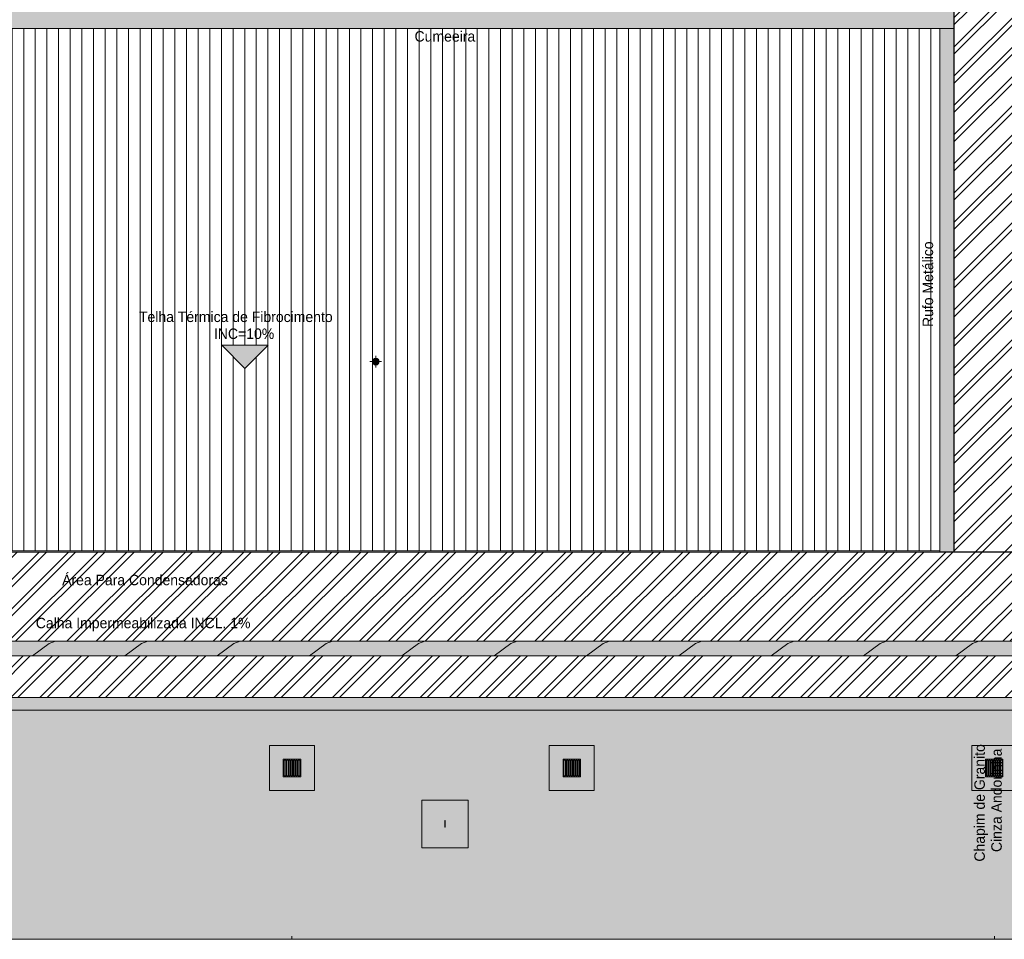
# Model space of a CAD drawing. Header units: millimetres. Extents: x -62808 to 71352, y -27667 to 33271.
# Tile 10 of 71: x -50669 to -33738, y 2850 to 18669. Entities that reach past the tile are written whole.
import ezdxf

# ---------------------------------------------------------------- set-up
doc = ezdxf.new("R2010")
doc.units = ezdxf.units.MM
for name, color, linetype, lineweight in [('A-DETL', 90, 'Continuous', 9), ('A-DETL-GENF', 92, 'Continuous', 50), ('A-FLOR', 192, 'Continuous', 18), ('A-FLOR-PATT', 8, 'Continuous', 18), ('A-GENM', 13, 'Continuous', 9), ('A-ROOF', 132, 'Continuous', 9), ('A-ROOF-OTLN', 132, 'Continuous', 9), ('A-ROOF-PATT', 132, 'Continuous', 9), ('G-ANNO-TEXT', 231, 'Continuous', 9), ('P-PIPE', 3, 'Continuous', 9), ('P-PIPE-CNTR', 3, 'Continuous', 9), ('P-SANR-FIXT', 6, 'Continuous', 9)]:
    doc.layers.add(name, color=color, linetype=linetype, lineweight=lineweight)
doc.styles.add('Century Gothic', font='GOTHIC.TTF', dxfattribs={"height": 180})
pattern_1 = [(45, (0, 0), (-251.4472, 251.4472), []), (45, (0, 381), (-251.4472, 251.4472), [])]

# ---------------------------------------------------------------- blocks, each defined once
blk = doc.blocks.new('ESG_Caixa de Inspeção de Alvenaria - Caixa de Inspeção de Alvenaria-25889917-PLANTA DE IMPERMEABILIZAÇÃO - COBERTURA')
at = {"layer": 'P-SANR-FIXT'}
for points in [[(-25, 4), (-41, 5), (-52, 4), (-54, 4), (-55, 2), (-54, 0), (-30, 0), (-26, 2)], [(25, 1), (25, 5), (-25, 4), (-25, 0), (25, 0)], [(56, 0), (54, 5), (47, 5), (40, 4), (31, 5), (26, 4), (31, 0), (54, 0)], [(25, -1), (25, 0), (-25, 0), (-25, -5), (25, -4), (25, -3)]]:
    blk.add_hatch(color=8, dxfattribs=at).paths.add_polyline_path(points)
h = blk.add_hatch(color=8, dxfattribs=at)
h.paths.add_polyline_path([(-25, -3), (-27, 0), (-30, 0), (-27, -1)])
h.paths.add_polyline_path([(-25, -4), (-31, 0), (-54, 0), (-56, -3), (-54, -4), (-45, -5), (-30, -4)])
h = blk.add_hatch(color=8, dxfattribs=at)
h.paths.add_polyline_path([(56, 0), (30, 0), (25, -4), (37, -5), (44, -4), (53, -5), (55, -4), (56, -1)])
h.paths.add_polyline_path([(30, 0), (27, 0), (27, -1)])
at = {"layer": 'P-SANR-FIXT', "color": 253}
for p, q in [((25, 5), (-25, 5)), ((-25, -5), (25, -5))]:
    blk.add_line(p, q, dxfattribs=at)
at = {"layer": 'P-SANR-FIXT', "color": 253, "flags": 128}
for points in [[(-58, 0), (-58, 0), (-58, 0), (-58, 1), (-58, 1), (-58, 1), (-58, 1), (-58, 1), (-58, 2), (-58, 2), (-58, 2), (-58, 2), (-58, 2), (-58, 2), (-58, 3), (-57, 3), (-57, 3), (-57, 3), (-57, 3), (-57, 3), (-57, 4), (-57, 4), (-57, 4), (-56, 4), (-56, 4), (-56, 4), (-56, 4), (-56, 4), (-56, 5), (-55, 5), (-55, 5), (-55, 5), (-55, 5), (-55, 5), (-54, 5), (-54, 5), (-54, 5), (-54, 5), (-54, 5), (-53, 5), (-53, 5)], [(-25, 5), (-26, 5), (-27, 5), (-28, 5), (-30, 5), (-31, 5), (-32, 5), (-33, 5), (-34, 5), (-35, 5), (-36, 5), (-37, 5), (-38, 5), (-39, 5), (-40, 5), (-41, 5), (-42, 5), (-43, 5), (-44, 5), (-45, 5), (-45, 5), (-46, 5), (-47, 5), (-48, 5), (-48, 5), (-49, 5), (-49, 5), (-50, 5), (-51, 5), (-51, 5), (-51, 5), (-52, 5), (-52, 5), (-52, 5), (-53, 5), (-53, 5), (-53, 5), (-53, 5), (-53, 5), (-53, 5)], [(-53, 5), (-53, 5), (-53, 5)], [(53, 5), (53, 5), (53, 5), (53, 5), (53, 5), (53, 5), (53, 5), (52, 5), (52, 5), (52, 5), (51, 5), (51, 5), (50, 5), (50, 5), (49, 5), (48, 5), (48, 5), (47, 5), (46, 5), (46, 5), (45, 5), (44, 5), (43, 5), (42, 5), (41, 5), (40, 5), (39, 5), (38, 5), (37, 5), (36, 5), (35, 5), (34, 5), (33, 5), (32, 5), (31, 5), (30, 5), (29, 5), (28, 5), (26, 5), (25, 5), (25, 5)], [(53, 5), (54, 5), (54, 5), (54, 5), (54, 5), (54, 5), (55, 5), (55, 5), (55, 5), (55, 5), (55, 5), (55, 5), (56, 4), (56, 4), (56, 4), (56, 4), (56, 4), (56, 4), (57, 4), (57, 4), (57, 3), (57, 3), (57, 3), (57, 3), (57, 3), (58, 3), (58, 3), (58, 2), (58, 2), (58, 2), (58, 2), (58, 2), (58, 1), (58, 1), (58, 1), (58, 1), (58, 1), (58, 0), (58, 0), (58, 0), (58, 0)], [(53, 5), (53, 5), (53, 5)], [(-53, -5), (-54, -5), (-54, -5), (-54, -5), (-54, -5), (-54, -5), (-55, -5), (-55, -5), (-55, -5), (-55, -5), (-55, -5), (-55, -5), (-56, -4), (-56, -4), (-56, -4), (-56, -4), (-56, -4), (-56, -4), (-57, -4), (-57, -4), (-57, -3), (-57, -3), (-57, -3), (-57, -3), (-57, -3), (-58, -3), (-58, -3), (-58, -2), (-58, -2), (-58, -2), (-58, -2), (-58, -2), (-58, -1), (-58, -1), (-58, -1), (-58, -1), (-58, -1), (-58, 0), (-58, 0), (-58, 0), (-58, 0)], [(-53, -5), (-53, -5), (-53, -5)], [(-53, -5), (-53, -5), (-53, -5), (-53, -5), (-53, -5), (-53, -5), (-53, -5), (-52, -5), (-52, -5), (-52, -5), (-51, -5), (-51, -5), (-50, -5), (-50, -5), (-49, -5), (-48, -5), (-48, -5), (-47, -5), (-46, -5), (-46, -5), (-45, -5), (-44, -5), (-43, -5), (-42, -5), (-41, -5), (-40, -5), (-39, -5), (-38, -5), (-37, -5), (-36, -5), (-35, -5), (-34, -5), (-33, -5), (-32, -5), (-31, -5), (-30, -5), (-29, -5), (-28, -5), (-26, -5), (-25, -5), (-25, -5)], [(25, -5), (26, -5), (27, -5), (28, -5), (30, -5), (31, -5), (32, -5), (33, -5), (34, -5), (35, -5), (36, -5), (37, -5), (38, -5), (39, -5), (40, -5), (41, -5), (42, -5), (43, -5), (44, -5), (45, -5), (45, -5), (46, -5), (47, -5), (48, -5), (48, -5), (49, -5), (49, -5), (50, -5), (51, -5), (51, -5), (51, -5), (52, -5), (52, -5), (52, -5), (53, -5), (53, -5), (53, -5), (53, -5), (53, -5), (53, -5)], [(58, 0), (58, 0), (58, 0), (58, -1), (58, -1), (58, -1), (58, -1), (58, -1), (58, -2), (58, -2), (58, -2), (58, -2), (58, -2), (58, -2), (58, -3), (57, -3), (57, -3), (57, -3), (57, -3), (57, -3), (57, -4), (57, -4), (57, -4), (56, -4), (56, -4), (56, -4), (56, -4), (56, -4), (56, -5), (55, -5), (55, -5), (55, -5), (55, -5), (55, -5), (54, -5), (54, -5), (54, -5), (54, -5), (54, -5), (53, -5), (53, -5)], [(53, -5), (53, -5), (53, -5)]]:
    blk.add_lwpolyline(points, dxfattribs=at)
at = {"layer": 'P-SANR-FIXT', "color": 253}
for centre, start_param, end_param in [((-53, 0), 5.759587, 7.853982), ((-53, 0), 1.570796, 3.665191), ((53, 0), 4.712389, 6.283185), ((53, 0), 3.141593, 4.712389)]:
    blk.add_ellipse(centre, major_axis=(0, 5), ratio=0.998268, start_param=start_param, end_param=end_param, dxfattribs=at)
blk = doc.blocks.new('Laje Concreto _Inspeção_ - Laje Concreto _Inspeção_-25889927-PLANTA DE IMPERMEABILIZAÇÃO - COBERTURA')
at = {"layer": 'A-GENM'}
h = blk.add_hatch(color=8, dxfattribs=at)
h.paths.add_polyline_path([(820, -400), (820, 400), (0, 400), (0, -400), (626, -400)])
h.paths.add_polyline_path([(435, -3), (437, 0), (435, 1), (435, -1)])
h.paths.add_polyline_path([(435, -4), (437, -1), (435, -4)])
h.paths.add_polyline_path([(385, -3), (384, 1), (383, 0), (384, -1)])
h.paths.add_polyline_path([(385, -4), (385, -3), (384, -3)])
h.paths.add_polyline_path([(353, 0), (355, -3), (355, 2), (354, 2), (353, 1)])
h.paths.add_polyline_path([(435, 4), (435, 2), (437, 2), (436, 4)])
h.paths.add_polyline_path([(466, 0), (464, -5), (457, -5), (450, -4), (441, -5), (435, -5), (385, -4), (385, -4), (369, -5), (358, -4), (356, -4), (353, 1), (354, 4), (355, 4), (356, 4), (365, 5), (380, 4), (385, 4), (385, 5), (465, 4), (466, 1)])
at = {"layer": 'A-GENM', "color": 250}
for p, q in [((820, 400), (0, 400)), ((0, 400), (0, -400)), ((820, -400), (820, 400)), ((0, -400), (820, -400))]:
    blk.add_line(p, q, dxfattribs=at)
blk = doc.blocks.new('ESG_Serie Normal_Terminal de Ventilacao - Standard-25786371-PLANTA DE IMPERMEABILIZAÇÃO - COBERTURA')
at = {"layer": 'P-PIPE'}
h = blk.add_hatch(color=256, dxfattribs=at)
h.paths.add_polyline_path([(-44547, 12731), (-44529, 12734), (-44516, 12741), (-44505, 12751), (-44497, 12762), (-44492, 12777), (-44490, 12788), (-44494, 12806), (-44501, 12820), (-44510, 12831), (-44522, 12839), (-44536, 12843), (-44549, 12845), (-44566, 12842), (-44579, 12835), (-44590, 12825), (-44598, 12813), (-44603, 12799), (-44604, 12784), (-44601, 12770), (-44594, 12756), (-44584, 12745), (-44573, 12737), (-44558, 12732), (-44548, 12731)])
h.paths.add_polyline_path([(-44547, 12732), (-44565, 12736), (-44579, 12742), (-44589, 12752), (-44597, 12763), (-44602, 12776), (-44603, 12790), (-44600, 12806), (-44593, 12819), (-44584, 12829), (-44572, 12837), (-44557, 12842), (-44544, 12843), (-44529, 12840), (-44516, 12833), (-44506, 12824), (-44498, 12812), (-44493, 12800), (-44492, 12784), (-44495, 12770), (-44502, 12756), (-44511, 12746), (-44523, 12738), (-44536, 12734), (-44547, 12732)])
for points in [[(-44547, 12730), (-44547, 12731), (-44566, 12734), (-44579, 12741), (-44590, 12751), (-44598, 12762), (-44603, 12777), (-44604, 12789), (-44601, 12806), (-44594, 12820), (-44584, 12831), (-44573, 12839), (-44558, 12843), (-44567, 12842), (-44578, 12836), (-44591, 12825), (-44598, 12814), (-44603, 12801), (-44604, 12784), (-44602, 12769), (-44596, 12757), (-44585, 12744), (-44574, 12737), (-44561, 12732), (-44548, 12730)], [(-44547, 12736), (-44548, 12839), (-44564, 12836), (-44576, 12830), (-44585, 12822), (-44592, 12813), (-44597, 12801), (-44598, 12784), (-44596, 12771), (-44589, 12759), (-44584, 12751), (-44572, 12743), (-44557, 12738)], [(-44547, 12730), (-44532, 12733), (-44517, 12740), (-44504, 12751), (-44497, 12761), (-44492, 12774), (-44490, 12791), (-44494, 12807), (-44499, 12819), (-44510, 12831), (-44521, 12839), (-44535, 12844), (-44533, 12843), (-44516, 12835), (-44505, 12825), (-44497, 12813), (-44492, 12799), (-44491, 12784), (-44494, 12770), (-44501, 12756), (-44510, 12745), (-44522, 12737), (-44536, 12732), (-44547, 12731)], [(-44547, 12736), (-44531, 12739), (-44520, 12745), (-44510, 12754), (-44503, 12762), (-44497, 12778), (-44496, 12788), (-44499, 12804), (-44505, 12816), (-44514, 12826), (-44522, 12832), (-44537, 12838), (-44547, 12839), (-44547, 12738)]]:
    blk.add_hatch(color=256, dxfattribs=at).paths.add_polyline_path(points)
h = blk.add_hatch(color=256, dxfattribs=at)
h.paths.add_polyline_path([(-44547, 12732), (-44529, 12736), (-44516, 12742), (-44506, 12751), (-44498, 12763), (-44494, 12774), (-44492, 12790), (-44495, 12806), (-44502, 12819), (-44511, 12829), (-44523, 12837), (-44536, 12842), (-44551, 12843), (-44565, 12840), (-44579, 12833), (-44589, 12824), (-44597, 12812), (-44602, 12800), (-44603, 12784), (-44600, 12770), (-44593, 12756), (-44584, 12746), (-44572, 12738), (-44557, 12733), (-44548, 12732)])
h.paths.add_polyline_path([(-44547, 12734), (-44565, 12737), (-44578, 12743), (-44588, 12752), (-44596, 12764), (-44600, 12776), (-44601, 12791), (-44598, 12805), (-44592, 12818), (-44584, 12828), (-44571, 12836), (-44557, 12841), (-44545, 12842), (-44530, 12839), (-44517, 12832), (-44507, 12823), (-44499, 12811), (-44495, 12800), (-44494, 12784), (-44497, 12770), (-44503, 12758), (-44511, 12748), (-44524, 12739), (-44536, 12735), (-44547, 12734)])
h = blk.add_hatch(color=256, dxfattribs=at)
h.paths.add_polyline_path([(-44547, 12734), (-44530, 12737), (-44517, 12743), (-44507, 12752), (-44499, 12764), (-44495, 12776), (-44494, 12791), (-44497, 12805), (-44503, 12818), (-44512, 12828), (-44524, 12836), (-44536, 12840), (-44551, 12841), (-44565, 12839), (-44578, 12832), (-44588, 12823), (-44596, 12811), (-44600, 12800), (-44601, 12784), (-44598, 12770), (-44592, 12758), (-44584, 12748), (-44571, 12739), (-44557, 12735), (-44548, 12734)])
h.paths.add_polyline_path([(-44547, 12735), (-44564, 12738), (-44577, 12745), (-44587, 12754), (-44593, 12762), (-44599, 12778), (-44600, 12792), (-44597, 12805), (-44591, 12816), (-44584, 12826), (-44570, 12835), (-44557, 12839), (-44545, 12840), (-44531, 12837), (-44518, 12831), (-44508, 12821), (-44500, 12810), (-44496, 12797), (-44495, 12784), (-44498, 12770), (-44504, 12759), (-44511, 12750), (-44525, 12741), (-44538, 12736), (-44547, 12735)])
h = blk.add_hatch(color=256, dxfattribs=at)
h.paths.add_polyline_path([(-44547, 12735), (-44531, 12738), (-44518, 12745), (-44508, 12754), (-44502, 12762), (-44496, 12778), (-44495, 12792), (-44498, 12805), (-44504, 12817), (-44512, 12826), (-44525, 12835), (-44538, 12839), (-44550, 12840), (-44564, 12837), (-44577, 12831), (-44587, 12821), (-44593, 12813), (-44599, 12797), (-44600, 12784), (-44597, 12770), (-44591, 12759), (-44584, 12750), (-44570, 12741), (-44557, 12736), (-44548, 12735)])
h.paths.add_polyline_path([(-44547, 12736), (-44564, 12740), (-44576, 12746), (-44586, 12755), (-44592, 12763), (-44597, 12774), (-44598, 12792), (-44595, 12805), (-44589, 12817), (-44584, 12824), (-44569, 12834), (-44557, 12838), (-44543, 12839), (-44531, 12836), (-44518, 12830), (-44509, 12821), (-44503, 12813), (-44497, 12798), (-44497, 12784), (-44499, 12771), (-44505, 12759), (-44511, 12751), (-44526, 12742), (-44538, 12738), (-44547, 12736)])
for radius, start, end in [(57.5, 90, 270), (57.1, 90, 270), (56, 90, 270), (55.7, 90, 270), (54.4, 90, 270), (54.1, 90, 270), (52.9, 90, 270), (52.6, 90, 270), (51.3, 90, 270), (57.5, 270, 90), (57.1, 270, 90), (56, 270, 90), (55.7, 270, 90), (54.4, 270, 90), (54.1, 270, 90), (52.9, 270, 90), (52.6, 270, 90), (51.3, 270, 90)]:
    blk.add_arc((-44547, 12788), radius, start, end, dxfattribs=at)
blk = doc.blocks.new('Tampa de Concreto com Grelha _Inspeção_ - Tampa de Concreto com Grelha _Inspeção_-V18-PLANTA DE IMPERMEABILIZAÇÃO - COBERTURA')
at = {"layer": 'A-GENM', "color": 250}
for p, q in [((769.8, 387), (0, 387)), ((0, 387), (0, -387)), ((537, 150), (237, 150)), ((237, 150), (237, -150)), ((237, 150), (537, 150)), ((237, -150), (237, 150)), ((252, -135), (252, 135)), ((252, 135), (279.5, 135)), ((279.5, 135), (279.5, -135)), ((294.5, -135), (294.5, 135)), ((294.5, 135), (319.5, 135)), ((319.5, 135), (319.5, -135)), ((334.5, -135), (334.5, 135)), ((334.5, 135), (359.5, 135)), ((359.5, 135), (359.5, -135)), ((374.5, -135), (374.5, 135)), ((374.5, 135), (399.5, 135)), ((399.5, 135), (399.5, -135)), ((414.5, -135), (414.5, 135)), ((414.5, 135), (439.5, 135)), ((439.5, 135), (439.5, -135)), ((454.5, -135), (454.5, 135)), ((454.5, 135), (479.5, 135)), ((479.5, 135), (479.5, -135)), ((494.5, 135), (522, 135)), ((494.5, -135), (494.5, 135)), ((522, 135), (522, -135)), ((537, -150), (537, 150)), ((537, 150), (537, -150)), ((237, -150), (537, -150)), ((537, -150), (237, -150)), ((279.5, -135), (252, -135)), ((319.5, -135), (294.5, -135)), ((359.5, -135), (334.5, -135)), ((399.5, -135), (374.5, -135)), ((439.5, -135), (414.5, -135)), ((479.5, -135), (454.5, -135)), ((522, -135), (494.5, -135)), ((0, -387), (769.8, -387))]:
    blk.add_line(p, q, dxfattribs=at)
blk = doc.blocks.new('Tampa de Concreto com Grelha _Inspeção_ - Tampa de Concreto com Grelha _Inspeção_-V19-PLANTA DE IMPERMEABILIZAÇÃO - COBERTURA')
at = {"layer": 'A-GENM'}
h = blk.add_hatch(color=8, dxfattribs=at)
h.paths.add_polyline_path([(537, -387), (774, -387), (774, 387), (0, 387), (0, -387), (237, -387)])
h.paths.add_polyline_path([(537, -150), (237, -150), (237, 150), (537, 150), (537, -2)])
h = blk.add_hatch(color=8, dxfattribs=at)
h.paths.add_polyline_path([(522, -150), (537, -150), (537, 150), (237, 150), (237, -150), (252, -150)])
h.paths.add_polyline_path([(294, -135), (294, 135), (319, 135), (319, -135)])
h.paths.add_polyline_path([(252, -135), (252, 135), (279, 135), (279, -135)])
h.paths.add_polyline_path([(374, -135), (374, 135), (399, 135), (399, -135)])
h.paths.add_polyline_path([(439, -135), (414, -135), (414, 135), (439, 135), (439, -52)])
h.paths.add_polyline_path([(454, -135), (454, 135), (479, 135), (479, -135)])
h.paths.add_polyline_path([(494, -135), (494, 135), (522, 135), (522, -135)])
h.paths.add_polyline_path([(334, -135), (334, 135), (359, 135), (359, -135)])
at = {"layer": 'A-GENM', "color": 250}
for p, q in [((774, 387), (0, 387)), ((0, 387), (0, -387)), ((774, -387), (774, 387)), ((537, 150), (237, 150)), ((237, 150), (237, -150)), ((237, 150), (537, 150)), ((237, -150), (237, 150)), ((252, -135), (252, 135)), ((252, 135), (279, 135)), ((279, 135), (279, -135)), ((294, -135), (294, 135)), ((294, 135), (319, 135)), ((319, 135), (319, -135)), ((334, -135), (334, 135)), ((334, 135), (359, 135)), ((359, 135), (359, -135)), ((374, -135), (374, 135)), ((374, 135), (399, 135)), ((399, 135), (399, -135)), ((414, -135), (414, 135)), ((414, 135), (439, 135)), ((439, 135), (439, -135)), ((454, -135), (454, 135)), ((454, 135), (479, 135)), ((479, 135), (479, -135)), ((494, 135), (522, 135)), ((494, -135), (494, 135)), ((522, 135), (522, -135)), ((537, -150), (537, 150)), ((537, 150), (537, -150)), ((237, -150), (537, -150)), ((537, -150), (237, -150)), ((279, -135), (252, -135)), ((319, -135), (294, -135)), ((359, -135), (334, -135)), ((399, -135), (374, -135)), ((439, -135), (414, -135)), ((479, -135), (454, -135)), ((522, -135), (494, -135)), ((0, -387), (774, -387))]:
    blk.add_line(p, q, dxfattribs=at)
blk = doc.blocks.new('Tampa de Concreto com Grelha _Inspeção_ - Tampa de Concreto com Grelha _Inspeção_-V20-PLANTA DE IMPERMEABILIZAÇÃO - COBERTURA')
at = {"layer": 'A-GENM'}
h = blk.add_hatch(color=8, dxfattribs=at)
h.paths.add_polyline_path([(672, -387), (774, -387), (774, 387), (0, 387), (0, -387), (537, -387)])
h.paths.add_polyline_path([(453, -150), (237, -150), (237, 150), (537, 150), (537, -150)])
h = blk.add_hatch(color=8, dxfattribs=at)
h.paths.add_polyline_path([(453, -150), (537, -150), (537, 150), (237, 150), (237, -150), (387, -150)])
h.paths.add_polyline_path([(252, -135), (252, 135), (279, 135), (279, -135)])
h.paths.add_polyline_path([(294, -135), (294, 135), (319, 135), (319, -135)])
h.paths.add_polyline_path([(334, -135), (334, 135), (359, 135), (359, -135)])
h.paths.add_polyline_path([(414, -135), (414, 135), (439, 135), (439, -135)])
h.paths.add_polyline_path([(374, -135), (374, 135), (399, 135), (399, -135), (381, -135)])
h.paths.add_polyline_path([(454, -135), (454, 135), (479, 135), (479, -135)])
h.paths.add_polyline_path([(494, -135), (494, 135), (522, 135), (522, -135)])
at = {"layer": 'A-GENM', "color": 250}
for p, q in [((774, 387), (0, 387)), ((0, 387), (0, -387)), ((774, -387), (774, 387)), ((537, 150), (237, 150)), ((237, 150), (237, -150)), ((237, 150), (537, 150)), ((237, -150), (237, 150)), ((252, -135), (252, 135)), ((252, 135), (279, 135)), ((279, 135), (279, -135)), ((294, -135), (294, 135)), ((294, 135), (319, 135)), ((319, 135), (319, -135)), ((334, -135), (334, 135)), ((334, 135), (359, 135)), ((359, 135), (359, -135)), ((374, -135), (374, 135)), ((374, 135), (399, 135)), ((399, 135), (399, -135)), ((414, -135), (414, 135)), ((414, 135), (439, 135)), ((439, 135), (439, -135)), ((454, -135), (454, 135)), ((454, 135), (479, 135)), ((479, 135), (479, -135)), ((494, 135), (522, 135)), ((494, -135), (494, 135)), ((522, 135), (522, -135)), ((537, -150), (537, 150)), ((537, 150), (537, -150)), ((237, -150), (537, -150)), ((537, -150), (237, -150)), ((279, -135), (252, -135)), ((319, -135), (294, -135)), ((359, -135), (334, -135)), ((399, -135), (374, -135)), ((439, -135), (414, -135)), ((479, -135), (454, -135)), ((522, -135), (494, -135)), ((0, -387), (774, -387))]:
    blk.add_line(p, q, dxfattribs=at)
blk = doc.blocks.new('BE-PMSa-MOD-ESG-ESCOLA-EX-000-R_rvt-1-PLANTA DE IMPERMEABILIZAÇÃO - COBERTURA')
at = {"layer": 'P-PIPE-CNTR', "color": 253}
for p, q in [((-44547, 12845), (-44547, 12888)), ((-44647, 12788), (-44605, 12788)), ((-44547, 12688), (-44547, 12730)), ((-44490, 12788), (-44447, 12788)), ((-45987, 2853), (-45987, 2905)), ((-33908, 2853), (-33908, 2905))]:
    blk.add_line(p, q, dxfattribs=at)
at = {"layer": 'A-GENM', "color": 253, "lineweight": 9, "xscale": 0.9999999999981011, "yscale": 0.9999999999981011}
for name, p in [('Tampa de Concreto com Grelha _Inspeção_ - Tampa de Concreto com Grelha _Inspeção_-V19-PLANTA DE IMPERMEABILIZAÇÃO - COBERTURA', (-46374, 5798)), ('Tampa de Concreto com Grelha _Inspeção_ - Tampa de Concreto com Grelha _Inspeção_-V20-PLANTA DE IMPERMEABILIZAÇÃO - COBERTURA', (-41562, 5798)), ('Tampa de Concreto com Grelha _Inspeção_ - Tampa de Concreto com Grelha _Inspeção_-V18-PLANTA DE IMPERMEABILIZAÇÃO - COBERTURA', (-34299, 5798))]:
    blk.add_blockref(name, p, dxfattribs=at)
at = {"layer": 'A-GENM', "color": 253, "lineweight": 9, "xscale": 0.9999999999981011, "yscale": 0.9999999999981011, "rotation": 269.9999999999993}
blk.add_blockref('Laje Concreto _Inspeção_ - Laje Concreto _Inspeção_-25889927-PLANTA DE IMPERMEABILIZAÇÃO - COBERTURA', (-43355, 5245), dxfattribs=at)
at = {"layer": 'P-PIPE', "color": 253, "lineweight": 9}
blk.add_blockref('ESG_Serie Normal_Terminal de Ventilacao - Standard-25786371-PLANTA DE IMPERMEABILIZAÇÃO - COBERTURA', (0, 0), dxfattribs=at)
at = {"layer": 'P-SANR-FIXT', "color": 253, "lineweight": 9, "xscale": 0.9999999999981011, "yscale": 0.9999999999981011, "rotation": 269.9999999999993}
blk.add_blockref('ESG_Caixa de Inspeção de Alvenaria - Caixa de Inspeção de Alvenaria-25889917-PLANTA DE IMPERMEABILIZAÇÃO - COBERTURA', (-43355, 4835), dxfattribs=at)
blk = doc.blocks.new('Calha1 - Calha-3499570-PLANTA DE IMPERMEABILIZAÇÃO - COBERTURA')
at = {"layer": 'A-GENM', "lineweight": 5}
for points in [[(-34600, 9512), (-34600, 28127), (-34605, 28122), (-34605, 9517)], [(-44749, 9512), (-34600, 9512), (-34605, 9517), (-34845, 9517), (-34845, 9532), (-57707, 9532), (-57707, 9517), (-57905, 9517), (-57905, 9512), (-44813, 9512)]]:
    blk.add_hatch(color=255, dxfattribs=at).paths.add_polyline_path(points)
h = blk.add_hatch(color=255, dxfattribs=at)
h.paths.add_polyline_path([(-34600, 9512), (-33608, 9512), (-33608, 9517), (-34600, 9517)])
h.paths.add_polyline_path([(-34232, 21700), (-33764, 21700), (-33764, 21702), (-34600, 21702), (-34600, 21700), (-34258, 21700)])
at = {"layer": 'A-GENM', "color": 130, "lineweight": 5}
for p, q in [((-34845, 9532), (-57707, 9532)), ((-34600, 9512), (-34605, 9517)), ((-34600, 9517), (-34600, 9512))]:
    blk.add_line(p, q, dxfattribs=at)
blk = doc.blocks.new('Cumeeira6 - Cumeeira-5176406-PLANTA DE IMPERMEABILIZAÇÃO - COBERTURA')
at = {"layer": 'A-ROOF', "lineweight": 5}
for points in [[(-34959, 18820), (-34607, 18821), (-34607, 19120), (-57905, 19120), (-57905, 18820), (-34978, 18820)], [(-34978, 18519), (-34607, 18519), (-34607, 18820), (-57905, 18820), (-57905, 18519), (-37022, 18519)]]:
    blk.add_hatch(color=31, dxfattribs=at).paths.add_polyline_path(points)
at = {"layer": 'A-ROOF', "color": 130, "lineweight": 5}
for p, q in [((-57707, 19120), (-34607, 19120)), ((-34607, 19120), (-34607, 18820)), ((-57905, 18820), (-34607, 18820)), ((-34607, 18820), (-34607, 18519)), ((-34607, 18519), (-57905, 18519))]:
    blk.add_line(p, q, dxfattribs=at)
blk = doc.blocks.new('CHAPIM4 - CHAPIM-5294427-PLANTA DE IMPERMEABILIZAÇÃO - COBERTURA')
at = {"layer": 'A-ROOF-PATT', "lineweight": 5}
h = blk.add_hatch(dxfattribs=at)
h.set_pattern_fill('FP_5', color=31, style=0, pattern_type=2)
h.set_pattern_definition([(0, (0, 0), (812.8, 203.2), [33.528, -576.072, 33.528, -576.072, -3251.2]), (0, (0, 0), (812.8, 203.2), [-1219.2, 33.528, -1185.672, 33.528, -576.072, -1422.4]), (0, (0, 0), (812.8, 203.2), [-3048, 33.528, -372.872, 33.528, -982.472]), (120, (304.8, 101.6), (-582.37636, 602.30545), [33.528, -576.072, 33.528, -576.072, -3251.2]), (120, (304.8, 101.6), (-582.37636, 602.30545), [-1219.2, 33.528, -1185.672, 33.528, -576.072, -1422.4]), (120, (304.8, 101.6), (-582.37636, 602.30545), [-3048, 33.528, -372.872, 33.528, -982.472]), (240, (406.4, 508), (-230.42364, -805.50545), [33.528, -576.072, 33.528, -576.072, -3251.2]), (240, (406.4, 508), (-230.42364, -805.50545), [-1219.2, 33.528, -1185.672, 33.528, -576.072, -1422.4]), (240, (406.4, 508), (-230.42364, -805.50545), [-3048, 33.528, -372.872, 33.528, -982.472])])
h.paths.add_polyline_path([(21221, 7727), (23530, 7727), (23530, 29832), (-58155, 29832), (-58155, 7727), (20710, 7727)])
h.paths.add_polyline_path([(-39065, 7977), (-57905, 7977), (-57905, 29582), (23280, 29582), (23280, 7977), (-38554, 7977)])
h = blk.add_hatch(dxfattribs=at)
h.set_pattern_fill('FP_18', color=31, style=0, pattern_type=2)
h.set_pattern_definition([(216.87, (635, 1587.5), (4762.4943, 3175.0085), [793.75, -7143.75]), (206.565, (1587.5, 1111.25), (-1587.5015, -1587.499), [1774.88, -1774.88]), (198.435, (1587.5, 317.5), (-3174.9975, -1587.503), [1004.024, -4016.092])])
h.paths.add_polyline_path([(21221, 7727), (23530, 7727), (23530, 29832), (-58155, 29832), (-58155, 7727), (20710, 7727)])
h.paths.add_polyline_path([(-39065, 7977), (-57905, 7977), (-57905, 29582), (23280, 29582), (23280, 7977), (-38554, 7977)])
at = {"layer": 'A-ROOF-OTLN', "color": 130, "lineweight": 5}
blk.add_line((-57905, 7977), (23280, 7977), dxfattribs=at)
blk = doc.blocks.new('BE-PMSa-MOD-ARQ-ESCOLA-EX-000-R_0056_rvt-1-PLANTA DE IMPERMEABILIZAÇÃO - COBERTURA')
at = {"layer": 'A-FLOR-PATT', "lineweight": 5}
h = blk.add_hatch(dxfattribs=at)
h.set_pattern_fill('FP_11', color=31, style=0, pattern_type=2)
h.set_pattern_definition([(0, (0, 0), (406.4, 101.6), [33.528, -271.272, 33.528, -271.272, -1625.6]), (0, (0, 0), (406.4, 101.6), [-609.6, 33.528, -576.072, 33.528, -271.272, -711.2]), (0, (0, 0), (406.4, 101.6), [-1524, 33.528, -169.672, 33.528, -474.472]), (120, (152.4, 50.8), (-291.18818, 301.15272), [33.528, -271.272, 33.528, -271.272, -1625.6]), (120, (152.4, 50.8), (-291.18818, 301.15272), [-609.6, 33.528, -576.072, 33.528, -271.272, -711.2]), (120, (152.4, 50.8), (-291.18818, 301.15272), [-1524, 33.528, -169.672, 33.528, -474.472]), (240, (203.2, 254), (-115.21182, -402.75272), [33.528, -271.272, 33.528, -271.272, -1625.6]), (240, (203.2, 254), (-115.21182, -402.75272), [-609.6, 33.528, -576.072, 33.528, -271.272, -711.2]), (240, (203.2, 254), (-115.21182, -402.75272), [-1524, 33.528, -169.672, 33.528, -474.472])])
h.paths.add_polyline_path([(12025, 6793), (23280, 6793), (23280, 7727), (23272, 7727), (23272, 7011), (-58107, 7011), (-58107, 6793), (9981, 6793)])
h.paths.add_polyline_path([(20071, 29839), (23280, 29839), (23280, 29882), (15688, 29882), (15688, 29839), (19306, 29839), (19306, 29873), (19654, 29873), (19655, 29839), (19943, 29839)])
h.paths.add_polyline_path([(18922, 30668), (23280, 30668), (23280, 30839), (15688, 30839), (15688, 30668), (18666, 30668)])
h = blk.add_hatch(dxfattribs=at)
h.set_pattern_fill('FP_3', color=55, style=0, pattern_type=2)
h.set_pattern_definition([(45, (-18186.55, -4434.14), (0, 212.13203), [450, -150]), (135, (-18080.48, -4328.07), (1e-14, 212.13203), [450, -150])])
h.paths.add_polyline_path([(-7621, -25687), (-7620, -25686), (-7616, -25686), (-7616, -25657), (-7503, -25660), (-7503, -23934), (-7478, -23934), (-7478, -21918), (-7503, -21918), (-7503, -16763), (-7478, -16763), (-7478, 2312), (-2936, 2312), (-2936, 6793), (-27325, 6793), (-27325, 2853), (-26358, 2853), (-26358, 2311), (-9895, 2311), (-9895, -15523), (-9850, -15523), (-9850, -23368), (-9895, -23368), (-9895, -25621), (-9872, -25622), (-9872, -25666), (-7621, -25687)])
h.paths.add_polyline_path([(-7730, -25659), (-7770, -25658), (-7751, -24718), (-7711, -24719), (-7718, -25064)])
h.paths.add_polyline_path([(-9670, -25620), (-9710, -25619), (-9691, -24680), (-9651, -24680), (-9669, -25603)])
h.paths.add_polyline_path([(-9086, -23135), (-9086, -22335), (-8286, -22335), (-8286, -23135), (-8922, -23135)])
h.paths.add_polyline_path([(-8711, -16695), (-8712, -16691), (-8714, -16692), (-8712, -16694)])
h.paths.add_polyline_path([(-8716, -16692), (-8711, -16689), (-8712, -16689), (-8715, -16691)])
h.paths.add_polyline_path([(-8711, -16697), (-8711, -16695), (-8713, -16695), (-8712, -16696)])
h.paths.add_polyline_path([(-8661, -16690), (-8660, -16694), (-8659, -16692), (-8660, -16691)])
h.paths.add_polyline_path([(-8661, -16689), (-8661, -16690), (-8660, -16690)])
h.paths.add_polyline_path([(-8629, -16692), (-8631, -16690), (-8631, -16694), (-8630, -16694), (-8629, -16693)])
h.paths.add_polyline_path([(-8661, -16697), (-8742, -16697), (-8742, -16690), (-8741, -16688), (-8733, -16687), (-8726, -16688), (-8717, -16687), (-8711, -16687), (-8661, -16688), (-8661, -16689), (-8646, -16687), (-8634, -16688), (-8632, -16688), (-8629, -16694), (-8630, -16697), (-8631, -16696), (-8632, -16696), (-8641, -16697), (-8657, -16697), (-8661, -16697), (-8661, -16697)])
h.paths.add_polyline_path([(-8711, -9791), (-8712, -9787), (-8714, -9788), (-8712, -9790)])
h.paths.add_polyline_path([(-8716, -9788), (-8711, -9785), (-8712, -9785), (-8715, -9787)])
h.paths.add_polyline_path([(-8711, -9793), (-8711, -9791), (-8713, -9791), (-8712, -9792)])
h.paths.add_polyline_path([(-8661, -9786), (-8660, -9790), (-8659, -9788), (-8660, -9787)])
h.paths.add_polyline_path([(-8661, -9785), (-8661, -9786), (-8660, -9786)])
h.paths.add_polyline_path([(-8629, -9788), (-8631, -9786), (-8631, -9790), (-8630, -9790), (-8629, -9789)])
h.paths.add_polyline_path([(-8661, -9793), (-8742, -9793), (-8742, -9786), (-8741, -9784), (-8733, -9783), (-8726, -9784), (-8717, -9784), (-8711, -9783), (-8661, -9784), (-8661, -9785), (-8646, -9784), (-8634, -9784), (-8632, -9784), (-8629, -9790), (-8630, -9793), (-8631, -9792), (-8632, -9792), (-8641, -9793), (-8657, -9793), (-8661, -9793), (-8661, -9793)])
h.paths.add_polyline_path([(-58004, 2853), (-33529, 2853), (-33529, 6793), (-57980, 6793), (-57980, 6753), (-57991, 6753), (-57991, 5756), (-57980, 5756), (-57980, 5716), (-57983, 5716), (-57983, 5636), (-58037, 5636), (-58037, 3636), (-57983, 3636), (-57983, 3556), (-57993, 3556), (-57993, 3516), (-58004, 3516), (-58004, 2984)])
h.paths.add_polyline_path([(-42955, 4425), (-43755, 4425), (-43755, 5245), (-42955, 5245), (-42955, 4647)])
h.paths.add_polyline_path([(-8711, 4833), (-8712, 4836), (-8714, 4835), (-8712, 4834)])
h.paths.add_polyline_path([(-8716, 4835), (-8711, 4839), (-8712, 4839), (-8715, 4836)])
h.paths.add_polyline_path([(-8711, 4831), (-8711, 4833), (-8713, 4833), (-8712, 4832)])
h.paths.add_polyline_path([(-8661, 4838), (-8660, 4834), (-8659, 4835), (-8660, 4836)])
h.paths.add_polyline_path([(-8661, 4839), (-8661, 4838), (-8660, 4838)])
h.paths.add_polyline_path([(-8629, 4835), (-8631, 4838), (-8631, 4833), (-8630, 4833), (-8629, 4835)])
h.paths.add_polyline_path([(-8711, 4830), (-8711, 4831), (-8725, 4831), (-8730, 4831), (-8739, 4830), (-8742, 4832), (-8742, 4838), (-8741, 4840), (-8733, 4840), (-8726, 4839), (-8717, 4840), (-8711, 4840), (-8661, 4839), (-8661, 4839), (-8646, 4840), (-8634, 4839), (-8632, 4839), (-8629, 4834), (-8630, 4831), (-8631, 4832), (-8632, 4832), (-8641, 4830), (-8657, 4831), (-8661, 4831), (-8661, 4830)])
h.paths.add_polyline_path([(-13197, 5411), (-13197, 6185), (-12423, 6185), (-12423, 5411), (-12960, 5411)])
h.paths.add_polyline_path([(-24345, 5411), (-24882, 5411), (-24882, 6185), (-24108, 6185), (-24108, 5411)])
h.paths.add_polyline_path([(-40876, 5411), (-41562, 5411), (-41562, 6185), (-40788, 6185), (-40788, 5411)])
h.paths.add_polyline_path([(-45837, 5411), (-46374, 5411), (-46374, 6185), (-45600, 6185), (-45600, 5411), (-45601, 5411)])
h.paths.add_polyline_path([(-12822, 5663), (-12797, 5663), (-12797, 5933), (-12822, 5933), (-12822, 5666)])
h.paths.add_polyline_path([(-12917, 5663), (-12917, 5933), (-12945, 5933), (-12945, 5663)])
h.paths.add_polyline_path([(-12837, 5663), (-12837, 5933), (-12862, 5933), (-12862, 5663)])
h.paths.add_polyline_path([(-12902, 5663), (-12877, 5663), (-12877, 5933), (-12902, 5933), (-12902, 5706)])
h.paths.add_polyline_path([(-12782, 5663), (-12757, 5663), (-12757, 5933), (-12782, 5933), (-12782, 5667)])
h.paths.add_polyline_path([(-12742, 5663), (-12717, 5663), (-12717, 5933), (-12742, 5933), (-12742, 5731)])
h.paths.add_polyline_path([(-12702, 5663), (-12675, 5663), (-12675, 5933), (-12702, 5933), (-12702, 5691)])
h.paths.add_polyline_path([(-41310, 5663), (-41282, 5663), (-41282, 5933), (-41310, 5933), (-41310, 5922)])
h.paths.add_polyline_path([(-24630, 5663), (-24360, 5663), (-24360, 5691), (-24630, 5691)])
h.paths.add_polyline_path([(-41242, 5663), (-41242, 5933), (-41267, 5933), (-41267, 5663)])
h.paths.add_polyline_path([(-41187, 5663), (-41162, 5663), (-41162, 5933), (-41187, 5933), (-41187, 5666)])
h.paths.add_polyline_path([(-41107, 5663), (-41082, 5663), (-41082, 5933), (-41107, 5933), (-41107, 5731)])
h.paths.add_polyline_path([(-41147, 5663), (-41122, 5663), (-41122, 5933), (-41147, 5933), (-41147, 5667)])
h.paths.add_polyline_path([(-41202, 5663), (-41202, 5933), (-41227, 5933), (-41227, 5663)])
h.paths.add_polyline_path([(-46054, 5663), (-46054, 5933), (-46079, 5933), (-46079, 5663)])
h.paths.add_polyline_path([(-45959, 5663), (-45934, 5663), (-45934, 5933), (-45959, 5933), (-45959, 5667)])
h.paths.add_polyline_path([(-45974, 5663), (-45974, 5933), (-45999, 5933), (-45999, 5663)])
h.paths.add_polyline_path([(-46094, 5663), (-46094, 5933), (-46122, 5933), (-46122, 5663)])
h.paths.add_polyline_path([(-46014, 5663), (-46014, 5933), (-46039, 5933), (-46039, 5663)])
h.paths.add_polyline_path([(-41067, 5663), (-41040, 5663), (-41040, 5933), (-41067, 5933), (-41067, 5691)])
h.paths.add_polyline_path([(-45879, 5663), (-45852, 5663), (-45852, 5933), (-45879, 5933), (-45879, 5691)])
h.paths.add_polyline_path([(-45919, 5663), (-45894, 5663), (-45894, 5933), (-45919, 5933), (-45919, 5731)])
h.paths.add_polyline_path([(-24360, 5706), (-24360, 5731), (-24630, 5731), (-24630, 5706), (-24403, 5706)])
h.paths.add_polyline_path([(-24360, 5746), (-24360, 5771), (-24630, 5771), (-24630, 5746), (-24363, 5746)])
h.paths.add_polyline_path([(-24629, 5786), (-24360, 5786), (-24360, 5811), (-24630, 5811), (-24630, 5786)])
h.paths.add_polyline_path([(-24627, 5826), (-24360, 5826), (-24360, 5851), (-24630, 5851), (-24630, 5826)])
h.paths.add_polyline_path([(-24428, 5866), (-24360, 5866), (-24360, 5891), (-24630, 5891), (-24630, 5866), (-24563, 5866)])
h.paths.add_polyline_path([(-24603, 5906), (-24360, 5906), (-24360, 5933), (-24630, 5933), (-24630, 5906)])
at = {"layer": 'A-ROOF-OTLN', "lineweight": 5}
for points in [[(-34845, 9517), (-34605, 9517), (-34605, 18820), (-34607, 18820), (-34607, 18519), (-34845, 18519), (-34845, 10008)], [(-59668, 2848), (-26358, 2848), (-26358, 2853), (-59908, 2853), (-59908, 2848)]]:
    blk.add_hatch(color=254, dxfattribs=at).paths.add_polyline_path(points)
at = {"layer": 'A-ROOF-PATT', "lineweight": 5}
h = blk.add_hatch(dxfattribs=at)
h.set_pattern_fill('FP_8', color=31, style=0, pattern_type=2)
h.set_pattern_definition([(90, (0, 59.55), (-200, 1e-14), [])])
h.paths.add_polyline_path([(-57707, 9532), (-34845, 9532), (-34845, 18519), (-57707, 18519), (-57707, 10008)])
h.paths.add_polyline_path([(-46795, 12672), (-47195, 13072), (-46396, 13071)])
h.paths.add_polyline_path([(-44547, 12730), (-44563, 12733), (-44578, 12740), (-44591, 12751), (-44598, 12761), (-44603, 12774), (-44605, 12791), (-44602, 12806), (-44596, 12819), (-44585, 12831), (-44573, 12839), (-44560, 12844), (-44545, 12845), (-44532, 12843), (-44517, 12836), (-44504, 12825), (-44497, 12814), (-44492, 12801), (-44490, 12784), (-44494, 12769), (-44499, 12757), (-44510, 12744), (-44522, 12737), (-44534, 12732), (-44546, 12730)])
at = {"layer": 'A-FLOR', "color": 90, "lineweight": 5}
blk.add_line((-58107, 6793), (23280, 6793), dxfattribs=at)
at = {"layer": 'A-ROOF-OTLN', "color": 130, "lineweight": 5}
for p, q in [((-34605, 9517), (-34605, 18820)), ((-34845, 18519), (-34845, 9517)), ((-34605, 9517), (-34845, 9517)), ((-26358, 2853), (-59908, 2853))]:
    blk.add_line(p, q, dxfattribs=at)
at = {"layer": 'A-GENM', "color": 90, "lineweight": 5}
blk.add_blockref('Calha1 - Calha-3499570-PLANTA DE IMPERMEABILIZAÇÃO - COBERTURA', (0, 0), dxfattribs=at)
at = {"layer": 'A-ROOF', "color": 90, "lineweight": 5}
for name in ['CHAPIM4 - CHAPIM-5294427-PLANTA DE IMPERMEABILIZAÇÃO - COBERTURA', 'Cumeeira6 - Cumeeira-5176406-PLANTA DE IMPERMEABILIZAÇÃO - COBERTURA']:
    blk.add_blockref(name, (0, 0), dxfattribs=at)

msp = doc.modelspace()

# ---------------------------------------------------------------- hatches: boundary and pattern name
at = {"layer": 'A-DETL-GENF'}
msp.add_hatch(color=7, dxfattribs=at).paths.add_polyline_path([(-46795.035, 12672.106), (-46395.035, 13072.106), (-47194.061, 13071.131)])
at = {"layer": 'A-FLOR'}
h = msp.add_hatch(dxfattribs=at)
h.set_pattern_fill('FP_1', color=214, style=0, pattern_type=2)
h.set_pattern_definition(pattern_1)
h.paths.add_polyline_path([(-34599.55, 9517.282), (-29147.05, 9517.282), (-29147.05, 21699.507), (-30044.55, 21699.507), (-30044.55, 21621.442), (-33763.547, 21621.442), (-33763.547, 21699.507), (-34599.55, 21699.507), (-34599.55, 10007.978)])
h = msp.add_hatch(dxfattribs=at)
h.set_pattern_fill('FP_1', color=5, style=0, pattern_type=2)
h.set_pattern_definition(pattern_1)
h.paths.add_polyline_path([(-16585.75, 7976.882), (23280.45, 7976.882), (23280.45, 9512.282), (-57904.55, 9512.282), (-57904.55, 7976.882), (-17096.648, 7976.882)])
h = msp.add_hatch(dxfattribs=at)
h.set_pattern_fill('FP_1', color=214, style=0, pattern_type=2)
h.set_pattern_definition(pattern_1)
h.paths.add_polyline_path([(-16585.75, 7010.573), (23272.365, 7010.573), (23272.365, 7726.882), (-58107.05, 7726.882), (-58107.05, 7010.573), (-17607.546, 7010.573)])

# ---------------------------------------------------------------- linework, layer by layer
at = {"layer": 'A-DETL'}
for p, q in [((-47195.035, 13072.106), (-46795.035, 12672.106)), ((-46395.035, 13072.106), (-47195.035, 13072.106)), ((-46795.035, 12672.106), (-46395.035, 13072.106))]:
    msp.add_line(p, q, dxfattribs=at)
at = {"layer": 'A-FLOR'}
for p, q in [((-34599.55, 21699.507), (-34599.55, 9517.282)), ((23280.45, 9512.282), (-57904.55, 9512.282)), ((-34599.55, 9517.282), (-29147.05, 9517.282)), ((23272.365, 7726.882), (-58107.05, 7726.882)), ((-58107.05, 7010.573), (23272.365, 7010.573))]:
    msp.add_line(p, q, dxfattribs=at)

# ---------------------------------------------------------------- block references
at = {"lineweight": 5}
for name in ['BE-PMSa-MOD-ARQ-ESCOLA-EX-000-R_0056_rvt-1-PLANTA DE IMPERMEABILIZAÇÃO - COBERTURA', 'BE-PMSa-MOD-ESG-ESCOLA-EX-000-R_rvt-1-PLANTA DE IMPERMEABILIZAÇÃO - COBERTURA']:
    msp.add_blockref(name, (0, 0), dxfattribs=at)

# ---------------------------------------------------------------- texts
at = {"layer": 'G-ANNO-TEXT', "color": 7, "char_height": 180, "attachment_point": 1, "style": 'Century Gothic'}
for s, insert, width in [('Cumeeira', (-43878.966, 18472.776), 1435.02063), ('Telha Térmica de Fibrocimento ', (-48618.045, 13648.526), 4481.43312), ('INC=10%', (-47328.201, 13357.484), 1282.7), ('Área Para Condensadoras', (-49939.114, 9121.489), 3808.01562), ('Calha Impermeabilizada INCL. 1%', (-50392.114, 8381.489), 4906.3275)]:
    msp.add_mtext(s, dxfattribs=dict(at, insert=insert, width=width))
at = {"layer": 'G-ANNO-TEXT', "color": 7, "char_height": 180, "attachment_point": 1, "rotation": 90, "style": 'Century Gothic'}
for s, insert, width in [('Rufo Metálico', (-35141.875, 13383.483), 1988.185), ('Chapim de Granito ', (-34253.304, 4186.342), 2805.90625), ('Cinza Andorinha', (-33962.263, 4351.707), 2397.04563)]:
    msp.add_mtext(s, dxfattribs=dict(at, insert=insert, width=width))

doc.saveas('drawing.dxf')
